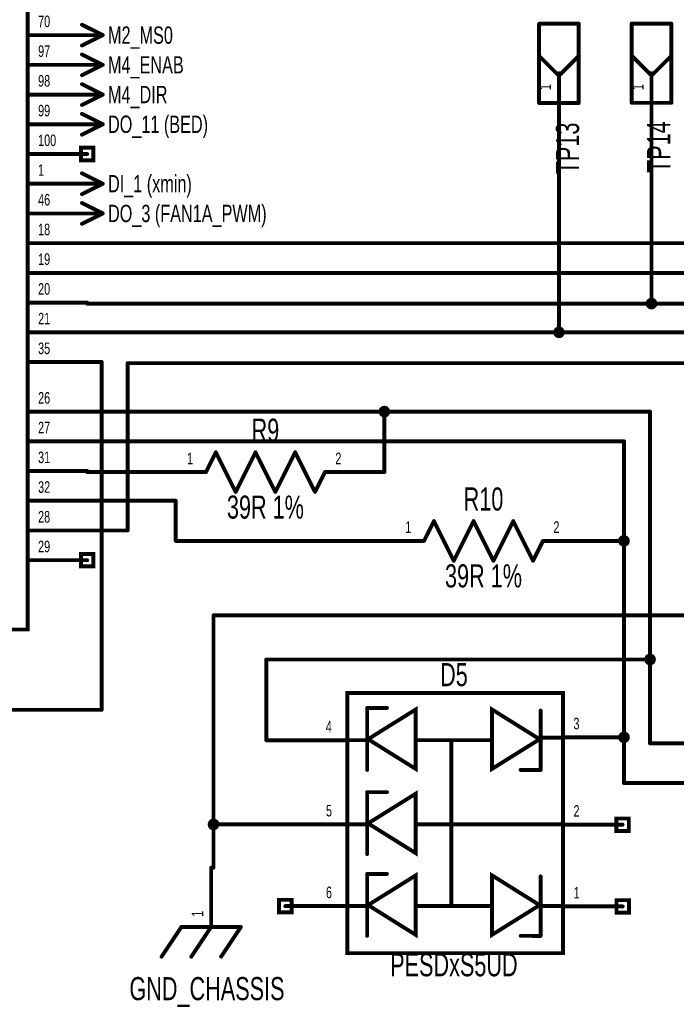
# Model space of a CAD drawing. Extents: x -0.3 to 11.2, y -0.5 to 7.6.
# Tile 8 of 14: x 6.3 to 8, y 1.1 to 3.6. Entities that reach past the tile are written whole.
import ezdxf
from ezdxf.enums import TextEntityAlignment as Align

# ---------------------------------------------------------------- set-up
doc = ezdxf.new("R2010")
doc.units = 0
for name, color, linetype in [('Element', 253, 'CONTINUOUS'), ('Net', 50, 'CONTINUOUS'), ('Pin', 50, 'CONTINUOUS')]:
    doc.layers.add(name, color=color, linetype=linetype)

msp = doc.modelspace()

# ---------------------------------------------------------------- linework, layer by layer
at = {"layer": 'Element', "linetype": 'CONTINUOUS', "const_width": 0.0098}
for points in [[(4.635, 5.4861), (6.36, 5.4861), (6.36, 2.0111), (4.635, 2.0111), (4.635, 5.4861)], [(7.6497, 3.5399), (7.7497, 3.5399)], [(7.6497, 3.3399), (7.6497, 3.5399)], [(7.7497, 3.5399), (7.7497, 3.3399)], [(7.8833, 3.5402), (7.9833, 3.5402)], [(7.8833, 3.3402), (7.8833, 3.5402)], [(7.9833, 3.5402), (7.9833, 3.3402)], [(7.6497, 3.4586), (7.6997, 3.4086)], [(7.7497, 3.4586), (7.6997, 3.4086)], [(7.8833, 3.459), (7.9333, 3.409)], [(7.9833, 3.459), (7.9333, 3.409)], [(7.6997, 3.4149), (7.6997, 3.3399)], [(7.9333, 3.4152), (7.9333, 3.3402)], [(7.7497, 3.3399), (7.6497, 3.3399)], [(7.9833, 3.3402), (7.8833, 3.3402)], [(6.8095, 2.4084), (6.8345, 2.4584)], [(6.8345, 2.4584), (6.8845, 2.3584)], [(6.8845, 2.3584), (6.9345, 2.4584)], [(6.9345, 2.4584), (6.9845, 2.3584)], [(6.9845, 2.3584), (7.0345, 2.4584)], [(7.0345, 2.4584), (7.0845, 2.3584)], [(7.0845, 2.3584), (7.1095, 2.4084)], [(7.3595, 2.2348), (7.3845, 2.2848)], [(7.3845, 2.2848), (7.4345, 2.1848)], [(7.4345, 2.1848), (7.4845, 2.2848)], [(7.4845, 2.2848), (7.5345, 2.1848)], [(7.5345, 2.1848), (7.5845, 2.2848)], [(7.5845, 2.2848), (7.6345, 2.1848)], [(7.6345, 2.1848), (7.6595, 2.2348)], [(7.166, 1.8507), (7.7098, 1.8507), (7.7098, 1.1944), (7.166, 1.1944), (7.166, 1.8507)], [(7.216, 1.8132), (7.216, 1.6569)], [(7.266, 1.8132), (7.216, 1.8132)], [(7.2185, 1.7344), (7.3385, 1.6594), (7.3385, 1.8094), (7.2185, 1.7344)], [(7.651, 1.7344), (7.531, 1.8094), (7.531, 1.6594), (7.651, 1.7344)], [(7.6535, 1.8069), (7.6535, 1.6569)], [(7.7035, 1.7382), (7.6535, 1.7382)], [(7.216, 1.7319), (7.166, 1.7319)], [(7.5283, 1.7319), (7.341, 1.7319)], [(7.4285, 1.7319), (7.4285, 1.3132)], [(7.6535, 1.6566), (7.6033, 1.6569)], [(7.216, 1.6007), (7.216, 1.4444)], [(7.266, 1.6007), (7.216, 1.6007)], [(7.2185, 1.5219), (7.3385, 1.4469), (7.3385, 1.5969), (7.2185, 1.5219)], [(7.216, 1.5194), (7.166, 1.5194)], [(7.7098, 1.5194), (7.341, 1.5194)], [(7.216, 1.3944), (7.216, 1.2382)], [(7.266, 1.3944), (7.216, 1.3944)], [(7.2185, 1.3157), (7.3385, 1.2407), (7.3385, 1.3907), (7.2185, 1.3157)], [(7.651, 1.3157), (7.531, 1.3907), (7.531, 1.2407), (7.651, 1.3157)], [(7.6535, 1.3882), (7.6535, 1.2382)], [(7.216, 1.3132), (7.166, 1.3132)], [(7.5283, 1.3132), (7.341, 1.3132)], [(7.7035, 1.3132), (7.6535, 1.3132)], [(6.6977, 1.1857), (6.7477, 1.2607)], [(6.7477, 1.2607), (6.8977, 1.2607)], [(6.7727, 1.1857), (6.8227, 1.2607)], [(6.8477, 1.1857), (6.8977, 1.2607)], [(7.6535, 1.2379), (7.6033, 1.2382)]]:
    msp.add_lwpolyline(points, dxfattribs=at)
at = {"layer": 'Element', "linetype": 'CONTINUOUS', "const_width": 0.0049}
for points in [[(7.6472, 3.5399, 1), (7.6522, 3.5399, 1), (7.6472, 3.5399, 1)], [(7.6472, 3.5399, 1), (7.6522, 3.5399, 1), (7.6472, 3.5399, 1)], [(7.7472, 3.5399, 1), (7.7522, 3.5399, 1), (7.7472, 3.5399, 1)], [(7.7472, 3.5399, 1), (7.7522, 3.5399, 1), (7.7472, 3.5399, 1)], [(7.8808, 3.5402, 1), (7.8857, 3.5402, 1), (7.8808, 3.5402, 1)], [(7.8808, 3.5402, 1), (7.8857, 3.5402, 1), (7.8808, 3.5402, 1)], [(7.9808, 3.5402, 1), (7.9857, 3.5402, 1), (7.9808, 3.5402, 1)], [(7.9808, 3.5402, 1), (7.9857, 3.5402, 1), (7.9808, 3.5402, 1)], [(7.6472, 3.4586, 1), (7.6522, 3.4586, 1), (7.6472, 3.4586, 1)], [(7.7472, 3.4586, 1), (7.7522, 3.4586, 1), (7.7472, 3.4586, 1)], [(7.8808, 3.459, 1), (7.8857, 3.459, 1), (7.8808, 3.459, 1)], [(7.9808, 3.459, 1), (7.9857, 3.459, 1), (7.9808, 3.459, 1)], [(7.6972, 3.4149, 1), (7.7022, 3.4149, 1), (7.6972, 3.4149, 1)], [(7.6972, 3.4086, 1), (7.7022, 3.4086, 1), (7.6972, 3.4086, 1)], [(7.6972, 3.4086, 1), (7.7022, 3.4086, 1), (7.6972, 3.4086, 1)], [(7.9308, 3.4152, 1), (7.9357, 3.4152, 1), (7.9308, 3.4152, 1)], [(7.9308, 3.409, 1), (7.9357, 3.409, 1), (7.9308, 3.409, 1)], [(7.9308, 3.409, 1), (7.9357, 3.409, 1), (7.9308, 3.409, 1)], [(7.6472, 3.3399, 1), (7.6522, 3.3399, 1), (7.6472, 3.3399, 1)], [(7.6472, 3.3399, 1), (7.6522, 3.3399, 1), (7.6472, 3.3399, 1)], [(7.6972, 3.3399, 1), (7.7022, 3.3399, 1), (7.6972, 3.3399, 1)], [(7.7472, 3.3399, 1), (7.7522, 3.3399, 1), (7.7472, 3.3399, 1)], [(7.7472, 3.3399, 1), (7.7522, 3.3399, 1), (7.7472, 3.3399, 1)], [(7.8808, 3.3402, 1), (7.8857, 3.3402, 1), (7.8808, 3.3402, 1)], [(7.8808, 3.3402, 1), (7.8857, 3.3402, 1), (7.8808, 3.3402, 1)], [(7.9308, 3.3402, 1), (7.9357, 3.3402, 1), (7.9308, 3.3402, 1)], [(7.9808, 3.3402, 1), (7.9857, 3.3402, 1), (7.9808, 3.3402, 1)], [(7.9808, 3.3402, 1), (7.9857, 3.3402, 1), (7.9808, 3.3402, 1)], [(6.8321, 2.4584, 1), (6.837, 2.4584, 1), (6.8321, 2.4584, 1)], [(6.8321, 2.4584, 1), (6.837, 2.4584, 1), (6.8321, 2.4584, 1)], [(6.9321, 2.4584, 1), (6.937, 2.4584, 1), (6.9321, 2.4584, 1)], [(6.9321, 2.4584, 1), (6.937, 2.4584, 1), (6.9321, 2.4584, 1)], [(7.0321, 2.4584, 1), (7.037, 2.4584, 1), (7.0321, 2.4584, 1)], [(7.0321, 2.4584, 1), (7.037, 2.4584, 1), (7.0321, 2.4584, 1)], [(6.8071, 2.4084, 1), (6.812, 2.4084, 1), (6.8071, 2.4084, 1)], [(7.1071, 2.4084, 1), (7.112, 2.4084, 1), (7.1071, 2.4084, 1)], [(6.8821, 2.3584, 1), (6.887, 2.3584, 1), (6.8821, 2.3584, 1)], [(6.8821, 2.3584, 1), (6.887, 2.3584, 1), (6.8821, 2.3584, 1)], [(6.9821, 2.3584, 1), (6.987, 2.3584, 1), (6.9821, 2.3584, 1)], [(6.9821, 2.3584, 1), (6.987, 2.3584, 1), (6.9821, 2.3584, 1)], [(7.0821, 2.3584, 1), (7.087, 2.3584, 1), (7.0821, 2.3584, 1)], [(7.0821, 2.3584, 1), (7.087, 2.3584, 1), (7.0821, 2.3584, 1)], [(7.3821, 2.2848, 1), (7.387, 2.2848, 1), (7.3821, 2.2848, 1)], [(7.3821, 2.2848, 1), (7.387, 2.2848, 1), (7.3821, 2.2848, 1)], [(7.4821, 2.2848, 1), (7.487, 2.2848, 1), (7.4821, 2.2848, 1)], [(7.4821, 2.2848, 1), (7.487, 2.2848, 1), (7.4821, 2.2848, 1)], [(7.5821, 2.2848, 1), (7.587, 2.2848, 1), (7.5821, 2.2848, 1)], [(7.5821, 2.2848, 1), (7.587, 2.2848, 1), (7.5821, 2.2848, 1)], [(7.3571, 2.2348, 1), (7.362, 2.2348, 1), (7.3571, 2.2348, 1)], [(7.6571, 2.2348, 1), (7.662, 2.2348, 1), (7.6571, 2.2348, 1)], [(7.4321, 2.1848, 1), (7.437, 2.1848, 1), (7.4321, 2.1848, 1)], [(7.4321, 2.1848, 1), (7.437, 2.1848, 1), (7.4321, 2.1848, 1)], [(7.5321, 2.1848, 1), (7.537, 2.1848, 1), (7.5321, 2.1848, 1)], [(7.5321, 2.1848, 1), (7.537, 2.1848, 1), (7.5321, 2.1848, 1)], [(7.6321, 2.1848, 1), (7.637, 2.1848, 1), (7.6321, 2.1848, 1)], [(7.6321, 2.1848, 1), (7.637, 2.1848, 1), (7.6321, 2.1848, 1)], [(7.2136, 1.8132, 1), (7.2185, 1.8132, 1), (7.2136, 1.8132, 1)], [(7.2136, 1.8132, 1), (7.2185, 1.8132, 1), (7.2136, 1.8132, 1)], [(7.2636, 1.8132, 1), (7.2685, 1.8132, 1), (7.2636, 1.8132, 1)], [(7.6511, 1.8069, 1), (7.656, 1.8069, 1), (7.6511, 1.8069, 1)], [(7.2161, 1.7344, 1), (7.221, 1.7344, 1), (7.2161, 1.7344, 1)], [(7.6486, 1.7344, 1), (7.6535, 1.7344, 1), (7.6486, 1.7344, 1)], [(7.6511, 1.7382, 1), (7.656, 1.7382, 1), (7.6511, 1.7382, 1)], [(7.7011, 1.7382, 1), (7.706, 1.7382, 1), (7.7011, 1.7382, 1)], [(7.1636, 1.7319, 1), (7.1685, 1.7319, 1), (7.1636, 1.7319, 1)], [(7.2136, 1.7319, 1), (7.2185, 1.7319, 1), (7.2136, 1.7319, 1)], [(7.3386, 1.7319, 1), (7.3435, 1.7319, 1), (7.3386, 1.7319, 1)], [(7.4261, 1.7319, 1), (7.431, 1.7319, 1), (7.4261, 1.7319, 1)], [(7.5258, 1.7319, 1), (7.5308, 1.7319, 1), (7.5258, 1.7319, 1)], [(7.2136, 1.6569, 1), (7.2185, 1.6569, 1), (7.2136, 1.6569, 1)], [(7.6008, 1.6569, 1), (7.6058, 1.6569, 1), (7.6008, 1.6569, 1)], [(7.6511, 1.6569, 1), (7.656, 1.6569, 1), (7.6511, 1.6569, 1)], [(7.6511, 1.6566, 1), (7.656, 1.6566, 1), (7.6511, 1.6566, 1)], [(7.2136, 1.6007, 1), (7.2185, 1.6007, 1), (7.2136, 1.6007, 1)], [(7.2136, 1.6007, 1), (7.2185, 1.6007, 1), (7.2136, 1.6007, 1)], [(7.2636, 1.6007, 1), (7.2685, 1.6007, 1), (7.2636, 1.6007, 1)], [(7.1636, 1.5194, 1), (7.1685, 1.5194, 1), (7.1636, 1.5194, 1)], [(7.2136, 1.5194, 1), (7.2185, 1.5194, 1), (7.2136, 1.5194, 1)], [(7.2161, 1.5219, 1), (7.221, 1.5219, 1), (7.2161, 1.5219, 1)], [(7.3386, 1.5194, 1), (7.3435, 1.5194, 1), (7.3386, 1.5194, 1)], [(7.7073, 1.5194, 1), (7.7123, 1.5194, 1), (7.7073, 1.5194, 1)], [(7.2136, 1.4444, 1), (7.2185, 1.4444, 1), (7.2136, 1.4444, 1)], [(7.2136, 1.3944, 1), (7.2185, 1.3944, 1), (7.2136, 1.3944, 1)], [(7.2136, 1.3944, 1), (7.2185, 1.3944, 1), (7.2136, 1.3944, 1)], [(7.2636, 1.3944, 1), (7.2685, 1.3944, 1), (7.2636, 1.3944, 1)], [(7.6511, 1.3882, 1), (7.656, 1.3882, 1), (7.6511, 1.3882, 1)], [(7.1636, 1.3132, 1), (7.1685, 1.3132, 1), (7.1636, 1.3132, 1)], [(7.2136, 1.3132, 1), (7.2185, 1.3132, 1), (7.2136, 1.3132, 1)], [(7.2161, 1.3157, 1), (7.221, 1.3157, 1), (7.2161, 1.3157, 1)], [(7.3386, 1.3132, 1), (7.3435, 1.3132, 1), (7.3386, 1.3132, 1)], [(7.4261, 1.3132, 1), (7.431, 1.3132, 1), (7.4261, 1.3132, 1)], [(7.5258, 1.3132, 1), (7.5308, 1.3132, 1), (7.5258, 1.3132, 1)], [(7.6486, 1.3157, 1), (7.6535, 1.3157, 1), (7.6486, 1.3157, 1)], [(7.6511, 1.3132, 1), (7.656, 1.3132, 1), (7.6511, 1.3132, 1)], [(7.7011, 1.3132, 1), (7.706, 1.3132, 1), (7.7011, 1.3132, 1)], [(6.7452, 1.2607, 1), (6.7501, 1.2607, 1), (6.7452, 1.2607, 1)], [(6.7452, 1.2607, 1), (6.7501, 1.2607, 1), (6.7452, 1.2607, 1)], [(6.8202, 1.2607, 1), (6.8251, 1.2607, 1), (6.8202, 1.2607, 1)], [(6.8952, 1.2607, 1), (6.9001, 1.2607, 1), (6.8952, 1.2607, 1)], [(6.8952, 1.2607, 1), (6.9001, 1.2607, 1), (6.8952, 1.2607, 1)], [(7.2136, 1.2382, 1), (7.2185, 1.2382, 1), (7.2136, 1.2382, 1)], [(7.6008, 1.2382, 1), (7.6058, 1.2382, 1), (7.6008, 1.2382, 1)], [(7.6511, 1.2382, 1), (7.656, 1.2382, 1), (7.6511, 1.2382, 1)], [(7.6511, 1.2379, 1), (7.656, 1.2379, 1), (7.6511, 1.2379, 1)], [(6.6952, 1.1857, 1), (6.7001, 1.1857, 1), (6.6952, 1.1857, 1)], [(6.7702, 1.1857, 1), (6.7751, 1.1857, 1), (6.7702, 1.1857, 1)], [(6.8452, 1.1857, 1), (6.8501, 1.1857, 1), (6.8452, 1.1857, 1)]]:
    msp.add_lwpolyline(points, format="xyb", dxfattribs=at)
at = {"layer": 'Net', "linetype": 'CONTINUOUS', "const_width": 0.0049}
for points in [[(7.6972, 3.2649, 1), (7.7022, 3.2649, 1), (7.6972, 3.2649, 1)], [(7.9308, 3.2652, 1), (7.9357, 3.2652, 1), (7.9308, 3.2652, 1)], [(6.5075, 2.9861, 1), (6.5124, 2.9861, 1), (6.5075, 2.9861, 1)], [(6.5075, 2.9111, 1), (6.5124, 2.9111, 1), (6.5075, 2.9111, 1)], [(6.5075, 2.8335, 1), (6.5124, 2.8335, 1), (6.5075, 2.8335, 1)], [(7.921, 2.8335, 1), (7.9259, 2.8335, 1), (7.921, 2.8335, 1)], [(7.9308, 2.8335, 1), (7.9357, 2.8335, 1), (7.9308, 2.8335, 1)], [(6.5075, 2.7611, 1), (6.5124, 2.7611, 1), (6.5075, 2.7611, 1)], [(7.6874, 2.7611, 1), (7.6923, 2.7611, 1), (7.6874, 2.7611, 1)], [(7.6972, 2.7611, 1), (7.7022, 2.7611, 1), (7.6972, 2.7611, 1)], [(7.6972, 2.7611, 1), (7.7022, 2.7611, 1), (7.6972, 2.7611, 1)], [(7.6972, 2.7611, 1), (7.7022, 2.7611, 1), (7.6972, 2.7611, 1)], [(6.5075, 2.6861, 1), (6.5124, 2.6861, 1), (6.5075, 2.6861, 1)], [(6.5441, 2.6861, 1), (6.5491, 2.6861, 1), (6.5441, 2.6861, 1)], [(6.5441, 2.6861, 1), (6.5491, 2.6861, 1), (6.5441, 2.6861, 1)], [(6.6094, 2.6833, 1), (6.6143, 2.6833, 1), (6.6094, 2.6833, 1)], [(6.6094, 2.6833, 1), (6.6143, 2.6833, 1), (6.6094, 2.6833, 1)], [(6.5075, 2.5611, 1), (6.5124, 2.5611, 1), (6.5075, 2.5611, 1)], [(7.2472, 2.5611, 1), (7.2522, 2.5611, 1), (7.2472, 2.5611, 1)], [(7.2571, 2.5611, 1), (7.262, 2.5611, 1), (7.2571, 2.5611, 1)], [(7.927, 2.5611, 1), (7.9319, 2.5611, 1), (7.927, 2.5611, 1)], [(7.927, 2.5611, 1), (7.9319, 2.5611, 1), (7.927, 2.5611, 1)], [(6.5075, 2.4861, 1), (6.5124, 2.4861, 1), (6.5075, 2.4861, 1)], [(7.8612, 2.4861, 1), (7.8662, 2.4861, 1), (7.8612, 2.4861, 1)], [(7.8612, 2.4861, 1), (7.8662, 2.4861, 1), (7.8612, 2.4861, 1)], [(6.5075, 2.4084, 1), (6.5124, 2.4084, 1), (6.5075, 2.4084, 1)], [(6.6571, 2.4084, 1), (6.662, 2.4084, 1), (6.6571, 2.4084, 1)], [(7.2571, 2.4084, 1), (7.262, 2.4084, 1), (7.2571, 2.4084, 1)], [(6.5075, 2.3361, 1), (6.5124, 2.3361, 1), (6.5075, 2.3361, 1)], [(6.7308, 2.3361, 1), (6.7358, 2.3361, 1), (6.7308, 2.3361, 1)], [(6.7308, 2.3361, 1), (6.7358, 2.3361, 1), (6.7308, 2.3361, 1)], [(6.5075, 2.2611, 1), (6.5124, 2.2611, 1), (6.5075, 2.2611, 1)], [(6.6094, 2.2611, 1), (6.6143, 2.2611, 1), (6.6094, 2.2611, 1)], [(6.6094, 2.2611, 1), (6.6143, 2.2611, 1), (6.6094, 2.2611, 1)], [(6.7308, 2.2348, 1), (6.7358, 2.2348, 1), (6.7308, 2.2348, 1)], [(6.7308, 2.2348, 1), (6.7358, 2.2348, 1), (6.7308, 2.2348, 1)], [(7.2071, 2.2348, 1), (7.212, 2.2348, 1), (7.2071, 2.2348, 1)], [(7.8071, 2.2348, 1), (7.812, 2.2348, 1), (7.8071, 2.2348, 1)], [(7.8514, 2.2348, 1), (7.8563, 2.2348, 1), (7.8514, 2.2348, 1)], [(7.8612, 2.2348, 1), (7.8662, 2.2348, 1), (7.8612, 2.2348, 1)], [(6.8262, 2.0468, 1), (6.8311, 2.0468, 1), (6.8262, 2.0468, 1)], [(6.8262, 2.0468, 1), (6.8311, 2.0468, 1), (6.8262, 2.0468, 1)], [(6.9591, 1.9356, 1), (6.964, 1.9356, 1), (6.9591, 1.9356, 1)], [(6.9591, 1.9356, 1), (6.964, 1.9356, 1), (6.9591, 1.9356, 1)], [(7.9172, 1.9356, 1), (7.9221, 1.9356, 1), (7.9172, 1.9356, 1)], [(7.927, 1.9356, 1), (7.9319, 1.9356, 1), (7.927, 1.9356, 1)], [(6.5441, 1.8085, 1), (6.5491, 1.8085, 1), (6.5441, 1.8085, 1)], [(6.5441, 1.8085, 1), (6.5491, 1.8085, 1), (6.5441, 1.8085, 1)], [(7.8514, 1.7392, 1), (7.8563, 1.7392, 1), (7.8514, 1.7392, 1)], [(7.8576, 1.7392, 1), (7.8625, 1.7392, 1), (7.8576, 1.7392, 1)], [(7.8612, 1.7392, 1), (7.8662, 1.7392, 1), (7.8612, 1.7392, 1)], [(6.9591, 1.7317, 1), (6.964, 1.7317, 1), (6.9591, 1.7317, 1)], [(6.9591, 1.7317, 1), (6.964, 1.7317, 1), (6.9591, 1.7317, 1)], [(7.0068, 1.7317, 1), (7.0118, 1.7317, 1), (7.0068, 1.7317, 1)], [(7.927, 1.7238, 1), (7.9319, 1.7238, 1), (7.927, 1.7238, 1)], [(7.927, 1.7238, 1), (7.9319, 1.7238, 1), (7.927, 1.7238, 1)], [(7.8612, 1.6238, 1), (7.8662, 1.6238, 1), (7.8612, 1.6238, 1)], [(7.8612, 1.6238, 1), (7.8662, 1.6238, 1), (7.8612, 1.6238, 1)], [(6.8164, 1.5194, 1), (6.8213, 1.5194, 1), (6.8164, 1.5194, 1)], [(6.8262, 1.5194, 1), (6.8311, 1.5194, 1), (6.8262, 1.5194, 1)], [(6.8262, 1.5194, 1), (6.8311, 1.5194, 1), (6.8262, 1.5194, 1)], [(6.8262, 1.5194, 1), (6.8311, 1.5194, 1), (6.8262, 1.5194, 1)], [(7.0073, 1.5194, 1), (7.0123, 1.5194, 1), (7.0073, 1.5194, 1)], [(6.8262, 1.4102, 1), (6.8311, 1.4102, 1), (6.8262, 1.4102, 1)]]:
    msp.add_lwpolyline(points, format="xyb", dxfattribs=at)
at = {"layer": 'Net', "linetype": 'CONTINUOUS', "const_width": 0.0098}
for points in [[(7.6997, 3.2649), (7.6997, 2.7611)], [(7.9333, 3.2652), (7.9333, 2.8335)], [(6.51, 2.9861), (8.9767, 2.9861)], [(6.51, 2.9111), (9.2463, 2.9111)], [(6.51, 2.8335), (9.4205, 2.8335)], [(7.9234, 2.8335), (7.9239, 2.8305), (7.9253, 2.8278), (7.9275, 2.8256), (7.9302, 2.8242), (7.9333, 2.8237), (7.9363, 2.8242), (7.939, 2.8256), (7.9412, 2.8278), (7.9426, 2.8305), (7.9431, 2.8335), (7.9426, 2.8366), (7.9412, 2.8393), (7.939, 2.8415), (7.9363, 2.8429), (7.9333, 2.8434), (7.9302, 2.8429), (7.9275, 2.8415), (7.9253, 2.8393), (7.9239, 2.8366), (7.9234, 2.8335)], [(7.6997, 2.7611), (6.51, 2.7611)], [(7.6899, 2.7611), (7.6903, 2.7581), (7.6917, 2.7553), (7.6939, 2.7531), (7.6967, 2.7517), (7.6997, 2.7513), (7.7027, 2.7517), (7.7055, 2.7531), (7.7077, 2.7553), (7.7091, 2.7581), (7.7095, 2.7611), (7.7091, 2.7641), (7.7077, 2.7669), (7.7055, 2.7691), (7.7027, 2.7705), (7.6997, 2.7709), (7.6967, 2.7705), (7.6939, 2.7691), (7.6917, 2.7669), (7.6903, 2.7641), (7.6899, 2.7611)], [(8.9136, 2.7611), (7.6997, 2.7611)], [(6.5466, 2.6861), (6.51, 2.6861)], [(6.5466, 1.8085), (6.5466, 2.6861)], [(6.6119, 2.2611), (6.6119, 2.6833)], [(6.6119, 2.6833), (8.0452, 2.6833)], [(6.51, 2.5611), (7.9295, 2.5611)], [(7.2497, 2.5611), (7.2502, 2.5581), (7.2516, 2.5553), (7.2538, 2.5531), (7.2565, 2.5517), (7.2595, 2.5513), (7.2626, 2.5517), (7.2653, 2.5531), (7.2675, 2.5553), (7.2689, 2.5581), (7.2694, 2.5611), (7.2689, 2.5641), (7.2675, 2.5669), (7.2653, 2.5691), (7.2626, 2.5705), (7.2595, 2.5709), (7.2565, 2.5705), (7.2538, 2.5691), (7.2516, 2.5669), (7.2502, 2.5641), (7.2497, 2.5611)], [(7.2595, 2.4084), (7.2595, 2.5611)], [(7.9295, 2.5611), (7.9295, 1.7238)], [(6.51, 2.4861), (7.8637, 2.4861)], [(7.8637, 2.4861), (7.8637, 1.6238)], [(6.51, 2.4084), (6.6595, 2.4084)], [(6.51, 2.3361), (6.7333, 2.3361)], [(6.7333, 2.3361), (6.7333, 2.2348)], [(6.51, 2.2611), (6.6119, 2.2611)], [(6.7333, 2.2348), (7.2095, 2.2348)], [(7.8095, 2.2348), (7.8637, 2.2348)], [(7.8538, 2.2348), (7.8543, 2.2318), (7.8557, 2.229), (7.8579, 2.2268), (7.8607, 2.2254), (7.8637, 2.225), (7.8667, 2.2254), (7.8695, 2.2268), (7.8717, 2.229), (7.8731, 2.2318), (7.8735, 2.2348), (7.8731, 2.2378), (7.8717, 2.2406), (7.8695, 2.2428), (7.8667, 2.2442), (7.8637, 2.2446), (7.8607, 2.2442), (7.8579, 2.2428), (7.8557, 2.2406), (7.8543, 2.2378), (7.8538, 2.2348)], [(6.8287, 1.5194), (6.8287, 2.0468)], [(6.8287, 2.0468), (8.1472, 2.0468)], [(6.9616, 1.7317), (6.9616, 1.9356)], [(6.9616, 1.9356), (7.9295, 1.9356)], [(7.9196, 1.9356), (7.9201, 1.9325), (7.9215, 1.9298), (7.9237, 1.9276), (7.9264, 1.9262), (7.9295, 1.9257), (7.9325, 1.9262), (7.9353, 1.9276), (7.9374, 1.9298), (7.9388, 1.9325), (7.9393, 1.9356), (7.9388, 1.9386), (7.9374, 1.9414), (7.9353, 1.9435), (7.9325, 1.9449), (7.9295, 1.9454), (7.9264, 1.9449), (7.9237, 1.9435), (7.9215, 1.9414), (7.9201, 1.9386), (7.9196, 1.9356)], [(5.96, 1.8085), (6.5466, 1.8085)], [(7.8538, 1.7392), (7.8543, 1.7361), (7.8557, 1.7334), (7.8579, 1.7312), (7.8607, 1.7298), (7.8637, 1.7293), (7.8667, 1.7298), (7.8695, 1.7312), (7.8717, 1.7334), (7.8731, 1.7361), (7.8735, 1.7392), (7.8731, 1.7422), (7.8717, 1.7449), (7.8695, 1.7471), (7.8667, 1.7485), (7.8637, 1.749), (7.8607, 1.7485), (7.8579, 1.7471), (7.8557, 1.7449), (7.8543, 1.7422), (7.8538, 1.7392)], [(7.86, 1.7392), (7.8637, 1.7392)], [(7.0093, 1.7317), (6.9616, 1.7317)], [(7.9295, 1.7238), (9.4177, 1.7238)], [(7.8637, 1.6238), (9.4177, 1.6238)], [(6.8188, 1.5194), (6.8193, 1.5164), (6.8207, 1.5136), (6.8229, 1.5114), (6.8256, 1.51), (6.8287, 1.5096), (6.8317, 1.51), (6.8345, 1.5114), (6.8366, 1.5136), (6.838, 1.5164), (6.8385, 1.5194), (6.838, 1.5224), (6.8366, 1.5252), (6.8345, 1.5274), (6.8317, 1.5288), (6.8287, 1.5292), (6.8256, 1.5288), (6.8229, 1.5274), (6.8207, 1.5252), (6.8193, 1.5224), (6.8188, 1.5194)], [(7.0098, 1.5194), (6.8287, 1.5194)], [(6.8287, 1.4102), (6.8287, 1.5194)]]:
    msp.add_lwpolyline(points, dxfattribs=at)
at = {"layer": 'Pin', "linetype": 'CONTINUOUS', "const_width": 0.0098}
for points in [[(6.4969, 3.5373), (6.5493, 3.5111)], [(6.36, 3.5111), (6.51, 3.5111)], [(6.4969, 3.4849), (6.5493, 3.5111)], [(6.51, 3.5111), (6.5493, 3.5111)], [(6.4969, 3.4623), (6.5493, 3.4361)], [(6.36, 3.4361), (6.51, 3.4361)], [(6.4969, 3.4099), (6.5493, 3.4361)], [(6.51, 3.4361), (6.5493, 3.4361)], [(7.6997, 3.4149), (7.6997, 3.2649)], [(7.9333, 3.4152), (7.9333, 3.2652)], [(6.4969, 3.3873), (6.5493, 3.3611)], [(6.36, 3.3611), (6.51, 3.3611)], [(6.4969, 3.3349), (6.5493, 3.3611)], [(6.51, 3.3611), (6.5493, 3.3611)], [(6.4969, 3.3123), (6.5493, 3.2861)], [(6.36, 3.2861), (6.51, 3.2861)], [(6.4969, 3.2599), (6.5493, 3.2861)], [(6.51, 3.2861), (6.5493, 3.2861)], [(6.4942, 3.2269), (6.5257, 3.2269), (6.5257, 3.1954), (6.4942, 3.1954), (6.4942, 3.2269)], [(6.36, 3.2111), (6.51, 3.2111)], [(6.4969, 3.1623), (6.5493, 3.1361)], [(6.36, 3.1361), (6.51, 3.1361)], [(6.4969, 3.1099), (6.5493, 3.1361)], [(6.51, 3.1361), (6.5493, 3.1361)], [(6.4969, 3.0873), (6.5493, 3.0611)], [(6.36, 3.0611), (6.51, 3.0611)], [(6.4969, 3.0349), (6.5493, 3.0611)], [(6.51, 3.0611), (6.5493, 3.0611)], [(6.36, 2.9861), (6.51, 2.9861)], [(6.36, 2.9111), (6.51, 2.9111)], [(6.36, 2.8361), (6.51, 2.8361)], [(6.36, 2.7611), (6.51, 2.7611)], [(6.36, 2.6861), (6.51, 2.6861)], [(6.36, 2.5611), (6.51, 2.5611)], [(6.36, 2.4861), (6.51, 2.4861)], [(6.36, 2.4111), (6.51, 2.4111)], [(6.8095, 2.4084), (6.6595, 2.4084)], [(7.1095, 2.4084), (7.2595, 2.4084)], [(6.36, 2.3361), (6.51, 2.3361)], [(6.36, 2.2611), (6.51, 2.2611)], [(7.3595, 2.2348), (7.2095, 2.2348)], [(7.6595, 2.2348), (7.8095, 2.2348)], [(6.36, 2.1861), (6.51, 2.1861)], [(6.4942, 2.2019), (6.5257, 2.2019), (6.5257, 2.1704), (6.4942, 2.1704), (6.4942, 2.2019)], [(7.71, 1.7392), (7.86, 1.7392)], [(7.1593, 1.7317), (7.0093, 1.7317)], [(7.1598, 1.5194), (7.0098, 1.5194)], [(7.7103, 1.5187), (7.8603, 1.5187)], [(7.8445, 1.5344), (7.876, 1.5344), (7.876, 1.5029), (7.8445, 1.5029), (7.8445, 1.5344)], [(6.8227, 1.2602), (6.8227, 1.4102)], [(6.994, 1.3289), (7.0255, 1.3289), (7.0255, 1.2974), (6.994, 1.2974), (6.994, 1.3289)], [(7.1598, 1.3132), (7.0098, 1.3132)], [(7.7105, 1.3124), (7.8605, 1.3124)], [(7.8448, 1.3281), (7.8763, 1.3281), (7.8763, 1.2967), (7.8448, 1.2967), (7.8448, 1.3281)]]:
    msp.add_lwpolyline(points, dxfattribs=at)
at = {"layer": 'Pin', "linetype": 'CONTINUOUS', "const_width": 0.0049}
for points in [[(6.4944, 3.5373, 1), (6.4993, 3.5373, 1), (6.4944, 3.5373, 1)], [(6.3575, 3.5111, 1), (6.3624, 3.5111, 1), (6.3575, 3.5111, 1)], [(6.5075, 3.5111, 1), (6.5124, 3.5111, 1), (6.5075, 3.5111, 1)], [(6.5075, 3.5111, 1), (6.5124, 3.5111, 1), (6.5075, 3.5111, 1)], [(6.5469, 3.5111, 1), (6.5518, 3.5111, 1), (6.5469, 3.5111, 1)], [(6.5469, 3.5111, 1), (6.5518, 3.5111, 1), (6.5469, 3.5111, 1)], [(6.5469, 3.5111, 1), (6.5518, 3.5111, 1), (6.5469, 3.5111, 1)], [(6.4944, 3.4849, 1), (6.4993, 3.4849, 1), (6.4944, 3.4849, 1)], [(6.4944, 3.4623, 1), (6.4993, 3.4623, 1), (6.4944, 3.4623, 1)], [(6.3575, 3.4361, 1), (6.3624, 3.4361, 1), (6.3575, 3.4361, 1)], [(6.5075, 3.4361, 1), (6.5124, 3.4361, 1), (6.5075, 3.4361, 1)], [(6.5075, 3.4361, 1), (6.5124, 3.4361, 1), (6.5075, 3.4361, 1)], [(6.5469, 3.4361, 1), (6.5518, 3.4361, 1), (6.5469, 3.4361, 1)], [(6.5469, 3.4361, 1), (6.5518, 3.4361, 1), (6.5469, 3.4361, 1)], [(6.5469, 3.4361, 1), (6.5518, 3.4361, 1), (6.5469, 3.4361, 1)], [(6.4944, 3.4099, 1), (6.4993, 3.4099, 1), (6.4944, 3.4099, 1)], [(7.6972, 3.4149, 1), (7.7022, 3.4149, 1), (7.6972, 3.4149, 1)], [(7.9308, 3.4152, 1), (7.9357, 3.4152, 1), (7.9308, 3.4152, 1)], [(6.4944, 3.3873, 1), (6.4993, 3.3873, 1), (6.4944, 3.3873, 1)], [(6.3575, 3.3611, 1), (6.3624, 3.3611, 1), (6.3575, 3.3611, 1)], [(6.5075, 3.3611, 1), (6.5124, 3.3611, 1), (6.5075, 3.3611, 1)], [(6.5075, 3.3611, 1), (6.5124, 3.3611, 1), (6.5075, 3.3611, 1)], [(6.5469, 3.3611, 1), (6.5518, 3.3611, 1), (6.5469, 3.3611, 1)], [(6.5469, 3.3611, 1), (6.5518, 3.3611, 1), (6.5469, 3.3611, 1)], [(6.5469, 3.3611, 1), (6.5518, 3.3611, 1), (6.5469, 3.3611, 1)], [(6.4944, 3.3349, 1), (6.4993, 3.3349, 1), (6.4944, 3.3349, 1)], [(6.4944, 3.3123, 1), (6.4993, 3.3123, 1), (6.4944, 3.3123, 1)], [(6.3575, 3.2861, 1), (6.3624, 3.2861, 1), (6.3575, 3.2861, 1)], [(6.5075, 3.2861, 1), (6.5124, 3.2861, 1), (6.5075, 3.2861, 1)], [(6.5075, 3.2861, 1), (6.5124, 3.2861, 1), (6.5075, 3.2861, 1)], [(6.5469, 3.2861, 1), (6.5518, 3.2861, 1), (6.5469, 3.2861, 1)], [(6.5469, 3.2861, 1), (6.5518, 3.2861, 1), (6.5469, 3.2861, 1)], [(6.5469, 3.2861, 1), (6.5518, 3.2861, 1), (6.5469, 3.2861, 1)], [(6.4944, 3.2599, 1), (6.4993, 3.2599, 1), (6.4944, 3.2599, 1)], [(7.6972, 3.2649, 1), (7.7022, 3.2649, 1), (7.6972, 3.2649, 1)], [(7.9308, 3.2652, 1), (7.9357, 3.2652, 1), (7.9308, 3.2652, 1)], [(6.3575, 3.2111, 1), (6.3624, 3.2111, 1), (6.3575, 3.2111, 1)], [(6.5075, 3.2111, 1), (6.5124, 3.2111, 1), (6.5075, 3.2111, 1)], [(6.4944, 3.1623, 1), (6.4993, 3.1623, 1), (6.4944, 3.1623, 1)], [(6.3575, 3.1361, 1), (6.3624, 3.1361, 1), (6.3575, 3.1361, 1)], [(6.5075, 3.1361, 1), (6.5124, 3.1361, 1), (6.5075, 3.1361, 1)], [(6.5075, 3.1361, 1), (6.5124, 3.1361, 1), (6.5075, 3.1361, 1)], [(6.5469, 3.1361, 1), (6.5518, 3.1361, 1), (6.5469, 3.1361, 1)], [(6.5469, 3.1361, 1), (6.5518, 3.1361, 1), (6.5469, 3.1361, 1)], [(6.5469, 3.1361, 1), (6.5518, 3.1361, 1), (6.5469, 3.1361, 1)], [(6.4944, 3.1099, 1), (6.4993, 3.1099, 1), (6.4944, 3.1099, 1)], [(6.4944, 3.0873, 1), (6.4993, 3.0873, 1), (6.4944, 3.0873, 1)], [(6.3575, 3.0611, 1), (6.3624, 3.0611, 1), (6.3575, 3.0611, 1)], [(6.5075, 3.0611, 1), (6.5124, 3.0611, 1), (6.5075, 3.0611, 1)], [(6.5075, 3.0611, 1), (6.5124, 3.0611, 1), (6.5075, 3.0611, 1)], [(6.5469, 3.0611, 1), (6.5518, 3.0611, 1), (6.5469, 3.0611, 1)], [(6.5469, 3.0611, 1), (6.5518, 3.0611, 1), (6.5469, 3.0611, 1)], [(6.5469, 3.0611, 1), (6.5518, 3.0611, 1), (6.5469, 3.0611, 1)], [(6.4944, 3.0349, 1), (6.4993, 3.0349, 1), (6.4944, 3.0349, 1)], [(6.3575, 2.9861, 1), (6.3624, 2.9861, 1), (6.3575, 2.9861, 1)], [(6.5075, 2.9861, 1), (6.5124, 2.9861, 1), (6.5075, 2.9861, 1)], [(6.3575, 2.9111, 1), (6.3624, 2.9111, 1), (6.3575, 2.9111, 1)], [(6.5075, 2.9111, 1), (6.5124, 2.9111, 1), (6.5075, 2.9111, 1)], [(6.3575, 2.8361, 1), (6.3624, 2.8361, 1), (6.3575, 2.8361, 1)], [(6.5075, 2.8361, 1), (6.5124, 2.8361, 1), (6.5075, 2.8361, 1)], [(6.3575, 2.7611, 1), (6.3624, 2.7611, 1), (6.3575, 2.7611, 1)], [(6.5075, 2.7611, 1), (6.5124, 2.7611, 1), (6.5075, 2.7611, 1)], [(6.3575, 2.6861, 1), (6.3624, 2.6861, 1), (6.3575, 2.6861, 1)], [(6.5075, 2.6861, 1), (6.5124, 2.6861, 1), (6.5075, 2.6861, 1)], [(6.3575, 2.5611, 1), (6.3624, 2.5611, 1), (6.3575, 2.5611, 1)], [(6.5075, 2.5611, 1), (6.5124, 2.5611, 1), (6.5075, 2.5611, 1)], [(6.3575, 2.4861, 1), (6.3624, 2.4861, 1), (6.3575, 2.4861, 1)], [(6.5075, 2.4861, 1), (6.5124, 2.4861, 1), (6.5075, 2.4861, 1)], [(6.3575, 2.4111, 1), (6.3624, 2.4111, 1), (6.3575, 2.4111, 1)], [(6.5075, 2.4111, 1), (6.5124, 2.4111, 1), (6.5075, 2.4111, 1)], [(6.6571, 2.4084, 1), (6.662, 2.4084, 1), (6.6571, 2.4084, 1)], [(6.8071, 2.4084, 1), (6.812, 2.4084, 1), (6.8071, 2.4084, 1)], [(7.1071, 2.4084, 1), (7.112, 2.4084, 1), (7.1071, 2.4084, 1)], [(7.2571, 2.4084, 1), (7.262, 2.4084, 1), (7.2571, 2.4084, 1)], [(6.3575, 2.3361, 1), (6.3624, 2.3361, 1), (6.3575, 2.3361, 1)], [(6.5075, 2.3361, 1), (6.5124, 2.3361, 1), (6.5075, 2.3361, 1)], [(6.3575, 2.2611, 1), (6.3624, 2.2611, 1), (6.3575, 2.2611, 1)], [(6.5075, 2.2611, 1), (6.5124, 2.2611, 1), (6.5075, 2.2611, 1)], [(7.2071, 2.2348, 1), (7.212, 2.2348, 1), (7.2071, 2.2348, 1)], [(7.3571, 2.2348, 1), (7.362, 2.2348, 1), (7.3571, 2.2348, 1)], [(7.6571, 2.2348, 1), (7.662, 2.2348, 1), (7.6571, 2.2348, 1)], [(7.8071, 2.2348, 1), (7.812, 2.2348, 1), (7.8071, 2.2348, 1)], [(6.3575, 2.1861, 1), (6.3624, 2.1861, 1), (6.3575, 2.1861, 1)], [(6.5075, 2.1861, 1), (6.5124, 2.1861, 1), (6.5075, 2.1861, 1)], [(7.7076, 1.7392, 1), (7.7125, 1.7392, 1), (7.7076, 1.7392, 1)], [(7.8576, 1.7392, 1), (7.8625, 1.7392, 1), (7.8576, 1.7392, 1)], [(7.0068, 1.7317, 1), (7.0118, 1.7317, 1), (7.0068, 1.7317, 1)], [(7.1568, 1.7317, 1), (7.1618, 1.7317, 1), (7.1568, 1.7317, 1)], [(7.0073, 1.5194, 1), (7.0123, 1.5194, 1), (7.0073, 1.5194, 1)], [(7.1573, 1.5194, 1), (7.1623, 1.5194, 1), (7.1573, 1.5194, 1)], [(7.7078, 1.5187, 1), (7.7128, 1.5187, 1), (7.7078, 1.5187, 1)], [(7.8578, 1.5187, 1), (7.8628, 1.5187, 1), (7.8578, 1.5187, 1)], [(6.8202, 1.4102, 1), (6.8251, 1.4102, 1), (6.8202, 1.4102, 1)], [(7.0073, 1.3132, 1), (7.0123, 1.3132, 1), (7.0073, 1.3132, 1)], [(7.1573, 1.3132, 1), (7.1623, 1.3132, 1), (7.1573, 1.3132, 1)], [(7.7081, 1.3124, 1), (7.713, 1.3124, 1), (7.7081, 1.3124, 1)], [(7.8581, 1.3124, 1), (7.863, 1.3124, 1), (7.8581, 1.3124, 1)], [(6.8202, 1.2602, 1), (6.8251, 1.2602, 1), (6.8202, 1.2602, 1)]]:
    msp.add_lwpolyline(points, format="xyb", dxfattribs=at)

# ---------------------------------------------------------------- texts
at = {"layer": 'Element', "width": 0.7}
for s, p in [('TP13', (7.768, 3.2251)), ('TP14', (7.9978, 3.2285))]:
    msp.add_text(s, height=0.0583, rotation=90, dxfattribs=at).set_placement(p, align=Align.BOTTOM_CENTER)
for s, p in [('R9', (6.9595, 2.4675)), ('R10', (7.5095, 2.2939)), ('D5', (7.4349, 1.8507)), ('GND_CHASSIS', (6.8121, 1.0583))]:
    msp.add_text(s, height=0.0583, dxfattribs=at).set_placement(p, align=Align.BOTTOM_CENTER)
for s, p in [('39R 1%', (6.9595, 2.3493)), ('39R 1%', (7.5095, 2.1757)), ('PESDxS5UD', (7.4349, 1.1944))]:
    msp.add_text(s, height=0.0583, dxfattribs=at).set_placement(p, align=Align.TOP_CENTER)
at = {"layer": 'Pin', "width": 0.7}
for s, height, p in [('70', 0.0292, (6.3862, 3.5603)), ('M2_MS0', 0.0437, (6.5625, 3.533)), ('97', 0.0292, (6.3862, 3.4853)), ('M4_ENAB', 0.0437, (6.5625, 3.458)), ('98', 0.0292, (6.3862, 3.4103)), ('M4_DIR', 0.0437, (6.5625, 3.383)), ('99', 0.0292, (6.3862, 3.3353)), ('DO_11 (BED)', 0.0437, (6.5625, 3.308)), ('100', 0.0292, (6.3862, 3.2603)), ('1', 0.0292, (6.3862, 3.1853)), ('DI_1 (xmin)', 0.0437, (6.5625, 3.158)), ('46', 0.0292, (6.3862, 3.1103)), ('DO_3 (FAN1A_PWM)', 0.0437, (6.5625, 3.083)), ('18', 0.0292, (6.3862, 3.0353)), ('19', 0.0292, (6.3862, 2.9603)), ('20', 0.0292, (6.3862, 2.8853)), ('21', 0.0292, (6.3862, 2.8103)), ('35', 0.0292, (6.3862, 2.7353)), ('26', 0.0292, (6.3862, 2.6103)), ('27', 0.0292, (6.3862, 2.5353)), ('31', 0.0292, (6.3862, 2.4603)), ('1', 0.0292, (6.762, 2.4576)), ('2', 0.0292, (7.1358, 2.4576)), ('32', 0.0292, (6.3862, 2.3853)), ('28', 0.0292, (6.3862, 2.3103)), ('1', 0.0292, (7.312, 2.284)), ('2', 0.0292, (7.6858, 2.284)), ('29', 0.0292, (6.3862, 2.2353)), ('4', 0.0292, (7.1117, 1.7809)), ('3', 0.0292, (7.7363, 1.7884)), ('5', 0.0292, (7.1122, 1.5686)), ('2', 0.0292, (7.7365, 1.5679)), ('6', 0.0292, (7.1122, 1.3624)), ('1', 0.0292, (7.7368, 1.3616))]:
    msp.add_text(s, height=height, dxfattribs=at).set_placement(p, align=Align.TOP_LEFT)
for p in [(7.6505, 3.3722), (7.884, 3.3726), (6.7734, 1.2865)]:
    msp.add_text('1', height=0.0292, rotation=90, dxfattribs=at).set_placement(p, align=Align.TOP_LEFT)

doc.saveas('drawing.dxf')
